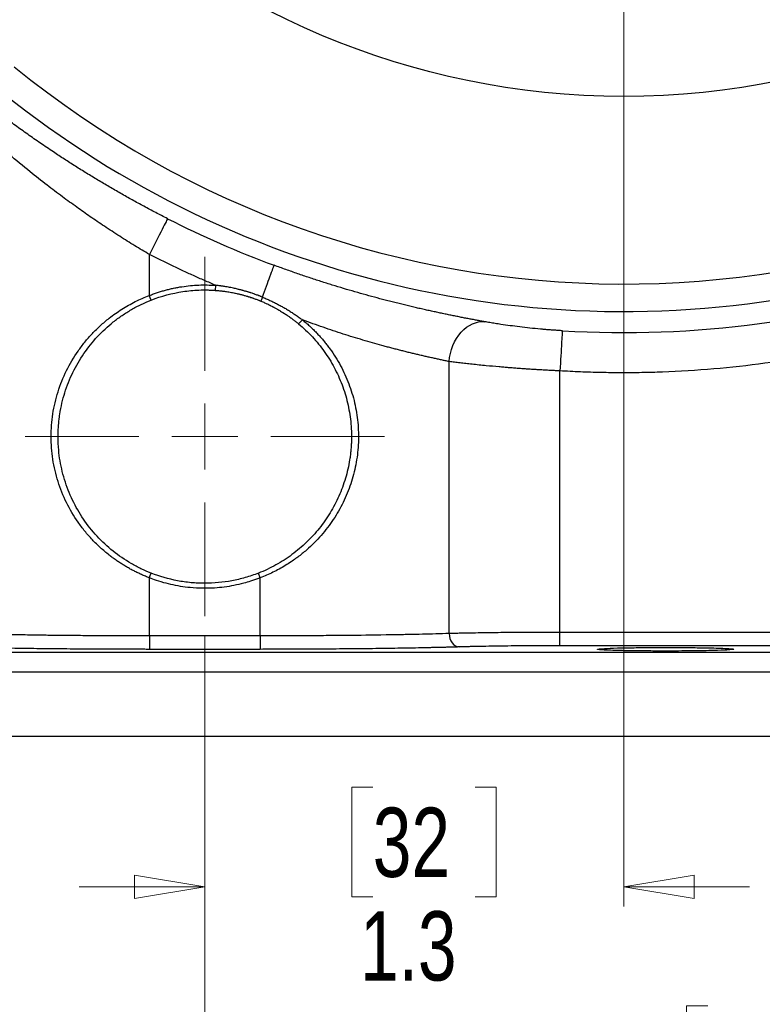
# Model space of a CAD drawing. Header units: inches. Extents: x 0.6 to 16.3, y 0.2 to 11.5.
# Tile 30 of 34: x 11.5 to 13, y 4 to 5.9. Entities that reach past the tile are written whole.
import ezdxf

# ---------------------------------------------------------------- set-up
doc = ezdxf.new("R2010")
doc.units = ezdxf.units.IN
doc.header["$MEASUREMENT"] = 0
doc.styles.add('SLDTEXTSTYLE0', font='TXT', dxfattribs={"width": 0.75})
doc.dimstyles.new('SLDDIMSTYLE1', dxfattribs={"dimtxt": 0.137795, "dimasz": 0.14, "dimexe": 0, "dimexo": 0.0625, "dimgap": 0.034449, "dimtad": 0, "dimdec": 1, "dimlfac": 1.5, "dimrnd": 1e-09, "dimzin": 12, "dimdsep": 46, "dimtxsty": 'SLDTEXTSTYLE0', "dimblk1": 'CLOSED', "dimblk2": 'CLOSED', "dimsah": 1, "dimcen": 0.09, "dimadec": 0, "dimazin": 3, "dimtfac": 1, "dimtdec": 1, "dimtofl": 0, "dimtmove": 0, "dimatfit": 3, "dimldrblk": 'CLOSED', "dimfxl": 0, "dimfrac": 2, "dimtolj": 1, "dimtzin": 12, "dimarcsym": 0})
doc.dimstyles.new('SLDDIMSTYLE2', dxfattribs={"dimtxt": 0.137795, "dimasz": 0.14, "dimexe": 0, "dimexo": 0.0625, "dimgap": 0.034449, "dimtad": 0, "dimdec": 1, "dimlfac": 1.5, "dimrnd": 1e-09, "dimzin": 12, "dimdsep": 46, "dimtxsty": 'SLDTEXTSTYLE0', "dimblk1": 'CLOSED', "dimblk2": 'CLOSED', "dimsah": 1, "dimcen": 0.09, "dimadec": 0, "dimazin": 3, "dimtfac": 1, "dimtdec": 1, "dimtmove": 0, "dimatfit": 0, "dimldrblk": 'CLOSED', "dimfxl": 0, "dimfrac": 2, "dimtolj": 1, "dimtzin": 12, "dimarcsym": 0})
doc.dimstyles.new('SLDDIMSTYLE3', dxfattribs={"dimtxt": 0.137795, "dimasz": 0.14, "dimexe": 0, "dimexo": 0.0625, "dimgap": 0.034449, "dimtad": 0, "dimdec": 1, "dimlfac": 1.5, "dimrnd": 1e-09, "dimzin": 12, "dimdsep": 46, "dimtxsty": 'SLDTEXTSTYLE0', "dimblk1": 'CLOSED', "dimblk2": 'CLOSED', "dimsah": 1, "dimcen": 0.09, "dimadec": 0, "dimazin": 3, "dimtfac": 1, "dimtofl": 0, "dimtmove": 0, "dimatfit": 3, "dimldrblk": 'CLOSED', "dimfxl": 0, "dimfrac": 2, "dimtolj": 1, "dimtzin": 12, "dimarcsym": 0})

# ---------------------------------------------------------------- blocks, each defined once
blk = doc.blocks.new('_Closed')
at = {"color": 0, "linetype": 'ByBlock', "lineweight": -2}
for p, q in [((-1, 0.166667), (0, 0)), ((-1, 0.166667), (-1, -0.166667)), ((0, 0), (-1, -0.166667)), ((0, 0), (-1, 0))]:
    blk.add_line(p, q, dxfattribs=at)
blk = doc.blocks.new('_D_1')
at = {"color": 7, "linetype": 'Continuous', "lineweight": 0}
for p, q in [((14.7793, 7.1346), (14.7793, 3.2632)), ((11.8927, 4.7001), (11.8927, 3.2632)), ((13.5284, 3.5011), (13.4864, 3.5011)), ((13.4864, 3.5011), (13.4864, 3.2823)), ((13.8339, 3.5011), (13.8759, 3.5011)), ((13.8759, 3.5011), (13.8759, 3.2823)), ((11.8927, 3.3026), (13.3656, 3.3026)), ((14.7793, 3.3026), (13.9967, 3.3026)), ((13.4864, 3.2823), (13.5284, 3.2823)), ((13.8759, 3.2823), (13.8339, 3.2823))]:
    blk.add_line(p, q, dxfattribs=at)
at = {"color": 7, "linetype": 'Continuous', "lineweight": 18, "xscale": 0.14, "yscale": 0.14, "rotation": 180.0000000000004}
blk.add_blockref('_Closed', (11.8927, 3.3026), dxfattribs=at)
at = {"color": 7, "linetype": 'Continuous', "lineweight": 18, "xscale": 0.14, "yscale": 0.14}
blk.add_blockref('_Closed', (14.7793, 3.3026), dxfattribs=at)
at = {"color": 7, "linetype": 'Continuous', "lineweight": 18, "char_height": 0.1378, "attachment_point": 1, "style": 'SLDTEXTSTYLE0'}
for s, insert in [('110', (13.5284, 3.4599)), ('4.3', (13.5539, 3.2538))]:
    blk.add_mtext(s, dxfattribs=dict(at, insert=insert))
blk = doc.blocks.new('_D_2')
at = {"color": 7, "linetype": 'Continuous', "lineweight": 0}
for p, q in [((12.726, 6.8857), (12.726, 4.162)), ((11.8927, 4.7001), (11.8927, 4.162)), ((12.2268, 4.3998), (12.1849, 4.3998)), ((12.1849, 4.3998), (12.1849, 4.1811)), ((12.4305, 4.3998), (12.4725, 4.3998)), ((12.4725, 4.3998), (12.4725, 4.1811)), ((11.8927, 4.2014), (11.6427, 4.2014)), ((12.726, 4.2014), (12.976, 4.2014)), ((12.1849, 4.1811), (12.2268, 4.1811)), ((12.4725, 4.1811), (12.4305, 4.1811))]:
    blk.add_line(p, q, dxfattribs=at)
at = {"color": 7, "linetype": 'Continuous', "lineweight": 18, "xscale": 0.14, "yscale": 0.14}
blk.add_blockref('_Closed', (11.8927, 4.2014, -0.3299), dxfattribs=at)
at = {"color": 7, "linetype": 'Continuous', "lineweight": 18, "xscale": 0.14, "yscale": 0.14, "rotation": 180.0000000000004}
blk.add_blockref('_Closed', (12.726, 4.2014, -0.3299), dxfattribs=at)
at = {"color": 7, "linetype": 'Continuous', "lineweight": 18, "char_height": 0.1378, "attachment_point": 1, "style": 'SLDTEXTSTYLE0'}
for s, insert in [('32', (12.2268, 4.3587)), ('1.3', (12.2014, 4.1526))]:
    blk.add_mtext(s, dxfattribs=dict(at, insert=insert))
blk = doc.blocks.new('_D_3')
at = {"color": 7, "linetype": 'Continuous', "lineweight": 0}
for p, q in [((11.8927, 4.7001), (11.8927, 3.7264)), ((13.976, 4.4608), (13.976, 3.7264)), ((12.893, 3.9642), (12.851, 3.9642)), ((12.851, 3.9642), (12.851, 3.7455)), ((13.0966, 3.9642), (13.1386, 3.9642)), ((13.1386, 3.9642), (13.1386, 3.7455)), ((11.8927, 3.7658), (12.7301, 3.7658)), ((13.976, 3.7658), (13.2594, 3.7658)), ((12.851, 3.7455), (12.893, 3.7455)), ((13.1386, 3.7455), (13.0966, 3.7455))]:
    blk.add_line(p, q, dxfattribs=at)
at = {"color": 7, "linetype": 'Continuous', "lineweight": 18, "xscale": 0.14, "yscale": 0.14, "rotation": 180.0000000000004}
blk.add_blockref('_Closed', (11.8927, 3.7658, -0.3299), dxfattribs=at)
at = {"color": 7, "linetype": 'Continuous', "lineweight": 18, "xscale": 0.14, "yscale": 0.14}
blk.add_blockref('_Closed', (13.976, 3.7658, -0.3299), dxfattribs=at)
at = {"color": 7, "linetype": 'Continuous', "lineweight": 18, "char_height": 0.1378, "attachment_point": 1, "style": 'SLDTEXTSTYLE0'}
for s, insert in [('79', (12.893, 3.9231)), ('3.1', (12.8675, 3.717))]:
    blk.add_mtext(s, dxfattribs=dict(at, insert=insert))
blk = doc.blocks.new('_D_5')
at = {"color": 7, "linetype": 'Continuous', "lineweight": 0}
for p, q in [((11.8927, 4.7001), (11.8927, 3.7264)), ((9.8093, 4.4608), (9.8093, 3.7264)), ((10.9553, 3.9642), (10.9133, 3.9642)), ((10.9133, 3.9642), (10.9133, 3.7455)), ((11.1589, 3.9642), (11.2009, 3.9642)), ((11.2009, 3.9642), (11.2009, 3.7455)), ((9.8093, 3.7658), (10.7925, 3.7658)), ((11.8927, 3.7658), (11.3218, 3.7658)), ((10.9133, 3.7455), (10.9553, 3.7455)), ((11.2009, 3.7455), (11.1589, 3.7455))]:
    blk.add_line(p, q, dxfattribs=at)
at = {"color": 7, "linetype": 'Continuous', "lineweight": 18, "xscale": 0.14, "yscale": 0.14, "rotation": 180.0000000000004}
blk.add_blockref('_Closed', (9.8093, 3.7658, -0.3299), dxfattribs=at)
at = {"color": 7, "linetype": 'Continuous', "lineweight": 18, "xscale": 0.14, "yscale": 0.14}
blk.add_blockref('_Closed', (11.8927, 3.7658, -0.3299), dxfattribs=at)
at = {"color": 7, "linetype": 'Continuous', "lineweight": 18, "char_height": 0.1378, "attachment_point": 1, "style": 'SLDTEXTSTYLE0'}
for s, insert in [('79', (10.9553, 3.9231)), ('3.1', (10.9299, 3.717))]:
    blk.add_mtext(s, dxfattribs=dict(at, insert=insert))
blk = doc.blocks.new('_D_6')
at = {"color": 7, "linetype": 'Continuous', "lineweight": 0}
for p, q in [((9.7397, 5.7055), (9.7397, 3.2632)), ((11.8927, 4.7001), (11.8927, 3.2632)), ((10.5797, 3.5011), (10.5377, 3.5011)), ((10.5377, 3.5011), (10.5377, 3.2823)), ((10.7833, 3.5011), (10.8253, 3.5011)), ((10.8253, 3.5011), (10.8253, 3.2823)), ((9.7397, 3.3026), (10.4168, 3.3026)), ((11.8927, 3.3026), (10.9461, 3.3026)), ((10.5377, 3.2823), (10.5797, 3.2823)), ((10.8253, 3.2823), (10.7833, 3.2823))]:
    blk.add_line(p, q, dxfattribs=at)
at = {"color": 7, "linetype": 'Continuous', "lineweight": 18, "xscale": 0.14, "yscale": 0.14, "rotation": 180.0000000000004}
blk.add_blockref('_Closed', (9.7397, 3.3026, -0.3299), dxfattribs=at)
at = {"color": 7, "linetype": 'Continuous', "lineweight": 18, "xscale": 0.14, "yscale": 0.14}
blk.add_blockref('_Closed', (11.8927, 3.3026, -0.3299), dxfattribs=at)
at = {"color": 7, "linetype": 'Continuous', "lineweight": 18, "char_height": 0.1378, "attachment_point": 1, "style": 'SLDTEXTSTYLE0'}
for s, insert in [('82', (10.5797, 3.4599)), ('3.2', (10.5542, 3.2538))]:
    blk.add_mtext(s, dxfattribs=dict(at, insert=insert))
blk = doc.blocks.new('SW_CENTERMARKSYMBOL_1')
at = {"color": 0, "linetype": 'Continuous', "lineweight": 18}
for p, q in [((0, 0.1312), (0, 0.3574)), ((0, 0), (0, 0.0656)), ((-0.1312, 0), (-0.3574, 0)), ((0, 0), (-0.0656, 0)), ((0, 0), (0, -0.0656)), ((0, 0), (0.0656, 0)), ((0.1312, 0), (0.3574, 0)), ((0, -0.1312), (0, -0.3574))]:
    blk.add_line(p, q, dxfattribs=at)

msp = doc.modelspace()

# ---------------------------------------------------------------- linework, layer by layer
at = {"color": 7, "linetype": 'Continuous', "lineweight": 25}
for p, q in [((11.7825, 5.3778), (11.7825, 5.4592)), ((11.9143, 5.3979), (11.9136, 5.3879)), ((12.0072, 5.3744), (12.0039, 5.3666)), ((12.3786, 4.7051), (12.3786, 5.2462)), ((12.5991, 4.7075), (12.5991, 5.2277)), ((12.0029, 4.8159), (11.9992, 4.8252)), ((11.7825, 4.7004), (11.7825, 4.8159)), ((12.0029, 4.7004), (12.0029, 4.8159)), ((13.404, 4.7075), (12.5991, 4.7075)), ((12.0029, 4.7004), (11.7825, 4.7004)), ((10.6854, 4.6683), (13.0999, 4.6683)), ((12.0029, 4.6737), (11.7825, 4.6737)), ((13.404, 4.6808), (12.5991, 4.6808)), ((13.0999, 4.6283), (10.6854, 4.6283)), ((13.0999, 4.5002), (10.6854, 4.5002))]:
    msp.add_line(p, q, dxfattribs=at)
at = {"color": 7, "linetype": 'Continuous', "lineweight": 25, "flags": 128}
for points in [[(11.7861, 5.3686), (11.7843, 5.3732), (11.7825, 5.3779)], [(12.0872, 5.3291), (12.0832, 5.3252), (12.0791, 5.3214)], [(11.7824, 4.8158), (11.7843, 4.8205), (11.7861, 4.8251)]]:
    msp.add_lwpolyline(points, dxfattribs=at)
at = {"color": 7, "linetype": 'Continuous', "lineweight": 25}
msp.add_circle((12.726, 7.3166), 1.5428, dxfattribs=at)
at = {"color": 8, "linetype": 'Continuous', "lineweight": 25}
msp.add_arc((12.726, 7.3166), 1.9709, 217.2178, 322.2083, dxfattribs=at)
at = {"color": 7, "linetype": 'Continuous', "lineweight": 25}
for radius, start, end in [(1.9161, 230.7537, 308.6723), (2.0034, 243.0706, 249.6894), (2.0128, 266.5235, 288.9049)]:
    msp.add_arc((12.726, 7.3166), radius, start, end, dxfattribs=at)
for points, knots in [([(11.8187, 5.5305), (11.8147, 5.5325), (11.8068, 5.5365), (11.7951, 5.5426), (11.7833, 5.5488), (11.7716, 5.5551), (11.76, 5.5614), (11.7484, 5.5677), (11.7369, 5.5742), (11.7254, 5.5807), (11.7139, 5.5872), (11.7025, 5.5939), (11.6912, 5.6005), (11.6799, 5.6073), (11.6687, 5.6141), (11.6575, 5.6209), (11.6464, 5.6278), (11.6353, 5.6348), (11.6243, 5.6418), (11.6133, 5.6489), (11.6024, 5.656), (11.5864, 5.6667), (11.5655, 5.6808), (11.5403, 5.6984), (11.5158, 5.7159), (11.4935, 5.7323), (11.4735, 5.7474), (11.4555, 5.7613), (11.4382, 5.7749), (11.4215, 5.7881), (11.411, 5.7967), (11.4057, 5.801)], [0, 0, 0, 0, 0.024564, 0.049111, 0.073647, 0.098183, 0.122728, 0.14729, 0.171878, 0.196501, 0.221167, 0.245887, 0.270667, 0.295518, 0.320447, 0.345463, 0.370575, 0.39579, 0.421118, 0.446565, 0.47214, 0.497851, 0.560497, 0.623034, 0.685583, 0.748261, 0.7993, 0.849927, 0.900207, 0.950208, 1, 1, 1, 1]), ([(11.9143, 5.3979), (11.9069, 5.4011), (11.892, 5.4074), (11.8699, 5.4173), (11.8478, 5.4273), (11.8259, 5.4377), (11.8041, 5.4483), (11.7897, 5.4555), (11.7825, 5.4592)], [0, 0, 0, 0, 0.166704, 0.333363, 0.5, 0.666637, 0.833296, 1, 1, 1, 1]), ([(12.0072, 5.3744), (12.0128, 5.3895), (12.0248, 5.422), (12.0304, 5.4371), (12.0306, 5.4378)], [-0.8986755, -0.8986755, -0.8986755, -0.8986755, -0.5, 0, 0, 0, 0]), ([(12.4497, 5.3254), (12.447, 5.3259), (12.4416, 5.3269), (12.4333, 5.3284), (12.4248, 5.33), (12.4161, 5.3316), (12.4073, 5.3333), (12.3984, 5.3351), (12.3893, 5.3369), (12.38, 5.3388), (12.3706, 5.3407), (12.361, 5.3428), (12.3513, 5.3448), (12.3414, 5.347), (12.3314, 5.3492), (12.3212, 5.3515), (12.3109, 5.3539), (12.3004, 5.3564), (12.2898, 5.3589), (12.2791, 5.3615), (12.2682, 5.3643), (12.2536, 5.3679), (12.2355, 5.3727), (12.2135, 5.3787), (12.1913, 5.385), (12.1689, 5.3915), (12.1463, 5.3984), (12.1235, 5.4056), (12.1005, 5.4131), (12.0774, 5.421), (12.054, 5.4292), (12.0384, 5.4349), (12.0306, 5.4378)], [0, 0, 0, 0, 0.025614, 0.051111, 0.076501, 0.101798, 0.127013, 0.152158, 0.177246, 0.202289, 0.2273, 0.252291, 0.277275, 0.302264, 0.32727, 0.352307, 0.377387, 0.402522, 0.427725, 0.453008, 0.478382, 0.503861, 0.553383, 0.602684, 0.651854, 0.700985, 0.750167, 0.799491, 0.849049, 0.898928, 0.949217, 1, 1, 1, 1]), ([(11.7825, 5.3778), (11.7851, 5.3788), (11.7903, 5.3808), (11.7983, 5.3836), (11.8063, 5.3861), (11.8144, 5.3884), (11.8225, 5.3904), (11.8307, 5.3923), (11.839, 5.3939), (11.85, 5.3957), (11.864, 5.3975), (11.8807, 5.3986), (11.8975, 5.3988), (11.9087, 5.3982), (11.9143, 5.3979)], [0, 0, 0, 0, 0.062691, 0.125234, 0.187676, 0.250065, 0.312451, 0.374883, 0.437409, 0.500077, 0.625192, 0.749958, 0.874764, 1, 1, 1, 1]), ([(11.7861, 5.3685), (11.8063, 5.3764), (11.8273, 5.3821), (11.8595, 5.387), (11.8703, 5.388), (11.8865, 5.3887), (11.892, 5.3887), (11.9001, 5.3886), (11.9028, 5.3885), (11.9082, 5.3883), (11.9109, 5.3881), (11.9136, 5.3879)], [0, 0, 0, 0, 0.5, 0.5, 0.75, 0.75, 0.875, 0.875, 0.9375, 0.9375, 1, 1, 1, 1]), ([(11.9136, 5.3879), (11.9162, 5.3877), (11.919, 5.3875), (11.9222, 5.3872), (11.924, 5.387), (11.9246, 5.3869), (11.926, 5.3868), (11.9287, 5.3865), (11.9329, 5.3859), (11.9391, 5.385), (11.9425, 5.3844), (11.9489, 5.3832), (11.9518, 5.3826), (11.9558, 5.3817), (11.9571, 5.3815), (11.959, 5.381), (11.9598, 5.3808), (11.9613, 5.3805), (11.962, 5.3803), (11.9635, 5.3799), (11.9636, 5.3799), (11.9654, 5.3795), (11.9662, 5.3793), (11.9679, 5.3788), (11.9689, 5.3785), (11.9707, 5.378), (11.9717, 5.3778), (11.9736, 5.3772), (11.9748, 5.3769), (11.9767, 5.3763), (11.9773, 5.3761), (11.9777, 5.376), (11.9778, 5.376), (11.9784, 5.3758), (11.9794, 5.3755), (11.9801, 5.3752), (11.9802, 5.3752), (11.9805, 5.3751), (11.9811, 5.375), (11.9833, 5.3742), (11.9847, 5.3738), (11.9868, 5.3731), (11.9878, 5.3727), (11.9893, 5.3722), (11.9896, 5.3721), (11.9914, 5.3714), (11.9925, 5.371), (11.9947, 5.3703), (11.9956, 5.3699), (11.9977, 5.3691), (11.9985, 5.3688), (12.0001, 5.3682), (12.0007, 5.3679), (12.002, 5.3674), (12.0029, 5.367), (12.0039, 5.3666)], [0, 0, 0, 0, 0.0625, 0.09375, 0.09375, 0.109375, 0.109375, 0.125, 0.15625, 0.15625, 0.1875, 0.1875, 0.21875, 0.21875, 0.25, 0.25, 0.28125, 0.28125, 0.3125, 0.3125, 0.375, 0.375, 0.40625, 0.40625, 0.4375, 0.4375, 0.46875, 0.46875, 0.5, 0.507812, 0.511719, 0.511719, 0.515625, 0.515625, 0.519531, 0.519531, 0.521484, 0.521484, 0.523437, 0.53125, 0.5625, 0.5625, 0.59375, 0.59375, 0.625, 0.625, 0.75, 0.75, 0.875, 0.875, 0.9375, 0.9375, 0.96875, 0.96875, 1, 1, 1, 1]), ([(12.0072, 5.3744), (12.0062, 5.3748), (12.0052, 5.3752), (12.0038, 5.3758), (12.0032, 5.376), (12.0016, 5.3766), (12.0008, 5.377), (11.9986, 5.3778), (11.9976, 5.3782), (11.9954, 5.379), (11.9942, 5.3794), (11.9924, 5.3801), (11.992, 5.3802), (11.9905, 5.3807), (11.9894, 5.3811), (11.9873, 5.3818), (11.9858, 5.3823), (11.9835, 5.3831), (11.9829, 5.3833), (11.9827, 5.3833), (11.9826, 5.3834), (11.9818, 5.3836), (11.9808, 5.384), (11.9804, 5.3841), (11.9803, 5.3841), (11.9801, 5.3842), (11.9797, 5.3843), (11.979, 5.3845), (11.977, 5.3851), (11.9758, 5.3855), (11.9739, 5.3861), (11.9729, 5.3863), (11.971, 5.3869), (11.97, 5.3872), (11.9682, 5.3877), (11.9674, 5.3879), (11.9655, 5.3884), (11.9655, 5.3884), (11.9639, 5.3888), (11.9632, 5.389), (11.9616, 5.3894), (11.9608, 5.3896), (11.9588, 5.3901), (11.9575, 5.3904), (11.9534, 5.3914), (11.9504, 5.3921), (11.9439, 5.3934), (11.9403, 5.3941), (11.934, 5.3952), (11.9297, 5.3959), (11.927, 5.3963), (11.9256, 5.3965), (11.9249, 5.3966), (11.9231, 5.3968), (11.9199, 5.3973), (11.917, 5.3976), (11.9143, 5.3979)], [0, 0, 0, 0, 0.03125, 0.03125, 0.0625, 0.0625, 0.125, 0.125, 0.25, 0.25, 0.375, 0.375, 0.40625, 0.40625, 0.4375, 0.4375, 0.46875, 0.476563, 0.478516, 0.478516, 0.480469, 0.480469, 0.484375, 0.484375, 0.486328, 0.486328, 0.488281, 0.492188, 0.5, 0.53125, 0.53125, 0.5625, 0.5625, 0.59375, 0.59375, 0.625, 0.625, 0.6875, 0.6875, 0.71875, 0.71875, 0.75, 0.75, 0.78125, 0.78125, 0.8125, 0.8125, 0.84375, 0.84375, 0.875, 0.890625, 0.890625, 0.90625, 0.90625, 0.9375, 1, 1, 1, 1]), ([(11.7825, 4.8159), (11.7799, 4.8169), (11.7747, 4.819), (11.767, 4.8223), (11.7594, 4.8258), (11.7519, 4.8295), (11.7445, 4.8335), (11.7372, 4.8376), (11.7301, 4.8419), (11.723, 4.8464), (11.7161, 4.8511), (11.7093, 4.856), (11.6987, 4.864), (11.685, 4.8757), (11.6688, 4.8916), (11.6539, 4.9086), (11.6358, 4.9326), (11.6166, 4.9651), (11.5997, 5.0072), (11.5893, 5.0515), (11.5858, 5.0969), (11.5893, 5.1423), (11.5997, 5.1866), (11.6166, 5.2287), (11.6358, 5.2611), (11.6539, 5.2852), (11.6688, 5.3022), (11.685, 5.3181), (11.7005, 5.3312), (11.7149, 5.3419), (11.7277, 5.3504), (11.7408, 5.3583), (11.7543, 5.3655), (11.7682, 5.3721), (11.7777, 5.3759), (11.7825, 5.3778)], [0, 0, 0, 0, 0.011466, 0.022909, 0.034336, 0.045757, 0.057178, 0.068608, 0.080055, 0.091528, 0.103034, 0.114581, 0.126178, 0.157527, 0.18889, 0.220215, 0.251431, 0.313763, 0.37595, 0.438309, 0.500023, 0.561727, 0.624097, 0.686283, 0.748616, 0.77983, 0.811157, 0.842518, 0.87387, 0.895084, 0.916155, 0.937132, 0.958065, 0.979004, 1, 1, 1, 1]), ([(11.7861, 4.8252), (11.7792, 4.8279), (11.7724, 4.8309), (11.7591, 4.8373), (11.7526, 4.8408), (11.7334, 4.8519), (11.7215, 4.8601), (11.6989, 4.8783), (11.6882, 4.8882), (11.6684, 4.9096), (11.6594, 4.9209), (11.6432, 4.9448), (11.636, 4.9573), (11.6233, 4.9836), (11.618, 4.9973), (11.6115, 5.0183), (11.6096, 5.0254), (11.6064, 5.0397), (11.6051, 5.0469), (11.6029, 5.0613), (11.6021, 5.0686), (11.6014, 5.0795), (11.6012, 5.0831), (11.6009, 5.0905), (11.6009, 5.0941), (11.6009, 5.1015), (11.601, 5.1052), (11.6012, 5.1107), (11.6013, 5.1125), (11.6014, 5.1148), (11.6014, 5.1153), (11.6015, 5.1162), (11.6015, 5.1167), (11.6016, 5.1181), (11.6017, 5.119), (11.6021, 5.1236), (11.6024, 5.1272), (11.603, 5.1318), (11.6031, 5.1327), (11.6033, 5.1345), (11.6034, 5.1355), (11.6038, 5.1382), (11.6041, 5.14), (11.6066, 5.1562), (11.6099, 5.1704), (11.6164, 5.1912), (11.6189, 5.1981), (11.6243, 5.2116), (11.6272, 5.2182), (11.6367, 5.2377), (11.644, 5.2502), (11.6603, 5.274), (11.6694, 5.2853), (11.6889, 5.3063), (11.6994, 5.316), (11.7163, 5.3295), (11.7221, 5.3338), (11.7342, 5.342), (11.7404, 5.3459), (11.753, 5.3532), (11.7594, 5.3566), (11.7726, 5.3629), (11.7793, 5.3658), (11.7861, 5.3685)], [0, 0, 0, 0, 0.03125, 0.03125, 0.0625, 0.0625, 0.125, 0.125, 0.1875, 0.1875, 0.25, 0.25, 0.3125, 0.3125, 0.375, 0.375, 0.40625, 0.40625, 0.4375, 0.4375, 0.46875, 0.46875, 0.484375, 0.484375, 0.5, 0.5, 0.515625, 0.515625, 0.523438, 0.523438, 0.525391, 0.525391, 0.527344, 0.527344, 0.53125, 0.53125, 0.546875, 0.546875, 0.550781, 0.550781, 0.554688, 0.554688, 0.5625, 0.5625, 0.625, 0.625, 0.65625, 0.65625, 0.6875, 0.6875, 0.75, 0.75, 0.8125, 0.8125, 0.875, 0.875, 0.90625, 0.90625, 0.9375, 0.9375, 0.96875, 0.96875, 1, 1, 1, 1]), ([(12.0072, 5.3744), (12.0097, 5.3734), (12.0147, 5.3713), (12.0222, 5.368), (12.0296, 5.3644), (12.0371, 5.3607), (12.0445, 5.3567), (12.0518, 5.3526), (12.0591, 5.3482), (12.0663, 5.3437), (12.0734, 5.339), (12.0804, 5.3341), (12.085, 5.3307), (12.0872, 5.329)], [0, 0, 0, 0, 0.087516, 0.175936, 0.265199, 0.355236, 0.44597, 0.537319, 0.629194, 0.721501, 0.814141, 0.907011, 1, 1, 1, 1]), ([(12.0039, 5.3666), (12.0065, 5.3656), (12.0093, 5.3644), (12.0129, 5.3628), (12.014, 5.3623), (12.0157, 5.3615), (12.0163, 5.3612), (12.0181, 5.3603), (12.0189, 5.3599), (12.0207, 5.359), (12.0213, 5.3588), (12.022, 5.3584), (12.0225, 5.3582), (12.0227, 5.3581), (12.0237, 5.3576), (12.0248, 5.357), (12.0264, 5.3562), (12.0266, 5.3561), (12.0268, 5.356), (12.0274, 5.3557), (12.0277, 5.3555), (12.0282, 5.3553), (12.0282, 5.3553), (12.0287, 5.355), (12.0297, 5.3545), (12.0304, 5.3541), (12.0318, 5.3533), (12.0326, 5.3529), (12.0341, 5.3521), (12.0349, 5.3516), (12.0365, 5.3508), (12.0373, 5.3503), (12.0386, 5.3495), (12.0391, 5.3493), (12.0397, 5.3489), (12.0398, 5.3488), (12.0405, 5.3484), (12.0411, 5.3481), (12.0437, 5.3466), (12.0467, 5.3447), (12.0534, 5.3404), (12.056, 5.3387), (12.0589, 5.3367), (12.0597, 5.3361), (12.0609, 5.3353), (12.0636, 5.3334), (12.0679, 5.3302), (12.0723, 5.3268), (12.0756, 5.3242), (12.0773, 5.3228), (12.0781, 5.3221), (12.0785, 5.3218), (12.0788, 5.3216), (12.0789, 5.3215), (12.0791, 5.3213)], [0, 0, 0, 0, 0.125, 0.125, 0.1875, 0.1875, 0.25, 0.25, 0.375, 0.375, 0.40625, 0.421875, 0.421875, 0.4375, 0.4375, 0.46875, 0.470703, 0.470703, 0.472656, 0.472656, 0.474609, 0.474609, 0.476563, 0.476563, 0.484375, 0.5, 0.5, 0.53125, 0.53125, 0.5625, 0.5625, 0.59375, 0.59375, 0.625, 0.625, 0.65625, 0.65625, 0.6875, 0.6875, 0.75, 0.75, 0.78125, 0.78125, 0.796875, 0.796875, 0.8125, 0.875, 0.9375, 0.96875, 0.984375, 0.992188, 0.996094, 0.996094, 1, 1, 1, 1]), ([(12.0872, 5.329), (12.0895, 5.3271), (12.094, 5.3234), (12.1007, 5.3175), (12.1071, 5.3114), (12.1133, 5.3052), (12.1194, 5.2988), (12.1252, 5.2922), (12.1309, 5.2855), (12.1363, 5.2786), (12.1478, 5.2633), (12.1634, 5.2385), (12.1799, 5.2024), (12.1915, 5.1645), (12.1979, 5.1252), (12.1991, 5.0853), (12.1948, 5.0458), (12.1854, 5.0071), (12.1709, 4.9703), (12.1517, 4.9356), (12.132, 4.9089), (12.1139, 4.8889), (12.0988, 4.8743), (12.0823, 4.8605), (12.0667, 4.8492), (12.0527, 4.8403), (12.0407, 4.8333), (12.0284, 4.8269), (12.0158, 4.8211), (12.0072, 4.8176), (12.0029, 4.8159)], [0, 0, 0, 0, 0.0141525, 0.0282597, 0.0423322, 0.0563809, 0.0704166, 0.08445, 0.098492, 0.1125535, 0.1266453, 0.190043, 0.252607, 0.3157557, 0.378117, 0.4407259, 0.5034856, 0.5658362, 0.6290934, 0.6917339, 0.7552187, 0.7878057, 0.8207522, 0.85557, 0.8903056, 0.9123708, 0.9343302, 0.9562262, 0.9781018, 1, 1, 1, 1]), ([(12.3786, 5.2462), (12.3761, 5.2467), (12.3711, 5.2478), (12.3633, 5.2494), (12.3554, 5.2511), (12.3474, 5.2529), (12.3393, 5.2547), (12.3311, 5.2566), (12.3228, 5.2585), (12.3144, 5.2604), (12.3059, 5.2625), (12.2974, 5.2645), (12.2888, 5.2667), (12.2802, 5.2689), (12.2715, 5.2711), (12.2627, 5.2734), (12.254, 5.2757), (12.2357, 5.2807), (12.2073, 5.2888), (12.1747, 5.2988), (12.1482, 5.3075), (12.1282, 5.3143), (12.1078, 5.3215), (12.0941, 5.3265), (12.0872, 5.329)], [0, 0, 0, 0, 0.032835, 0.065447, 0.097838, 0.130009, 0.161961, 0.193695, 0.225211, 0.256512, 0.287599, 0.318472, 0.349133, 0.379583, 0.409824, 0.439856, 0.469682, 0.499303, 0.624553, 0.749057, 0.810887, 0.873312, 0.936346, 1, 1, 1, 1]), ([(13.404, 5.3367), (13.3969, 5.3343), (13.3826, 5.3295), (13.361, 5.3225), (13.3394, 5.3157), (13.3177, 5.3092), (13.296, 5.3029), (13.2741, 5.2969), (13.2522, 5.291), (13.2303, 5.2855), (13.1824, 5.2739), (13.1082, 5.2582), (13.007, 5.242), (12.9052, 5.2307), (12.8234, 5.2257), (12.7621, 5.224), (12.7214, 5.2237), (12.6806, 5.2242), (12.6398, 5.2255), (12.6127, 5.2269), (12.5991, 5.2277)], [0, 0, 0, 0, 0.0277296, 0.0554475, 0.0831568, 0.1108608, 0.1385627, 0.1662659, 0.1939735, 0.2216888, 0.249415, 0.3746995, 0.5000014, 0.6252858, 0.7505877, 0.8004807, 0.8503496, 0.9002131, 0.9500902, 1, 1, 1, 1]), ([(12.0791, 5.3213), (12.084, 5.3173), (12.0887, 5.3131), (12.0979, 5.3044), (12.1023, 5.2999), (12.1109, 5.2907), (12.115, 5.2859), (12.1229, 5.2762), (12.1267, 5.2713), (12.1375, 5.2561), (12.1441, 5.2455), (12.1559, 5.2234), (12.1612, 5.2118), (12.1701, 5.1883), (12.1737, 5.1763), (12.1795, 5.1519), (12.1816, 5.1395), (12.1836, 5.1205), (12.184, 5.1141), (12.1845, 5.1013), (12.1845, 5.095), (12.1843, 5.0855), (12.1841, 5.0824), (12.1837, 5.0761), (12.1835, 5.0729), (12.1829, 5.0666), (12.1826, 5.0635), (12.1818, 5.0572), (12.1813, 5.0541), (12.1798, 5.0448), (12.1786, 5.0386), (12.1758, 5.0262), (12.1742, 5.02), (12.1688, 5.0018), (12.1645, 4.99), (12.1543, 4.9671), (12.1485, 4.9559), (12.1353, 4.9343), (12.1281, 4.9241), (12.1125, 4.9046), (12.1041, 4.8954), (12.086, 4.878), (12.0763, 4.8698), (12.061, 4.8584), (12.0558, 4.8548), (12.0451, 4.8479), (12.0396, 4.8447), (12.0228, 4.8354), (12.0111, 4.8299), (11.9992, 4.8252)], [0, 0, 0, 0, 0.03125, 0.03125, 0.0625, 0.0625, 0.09375, 0.09375, 0.125, 0.125, 0.1875, 0.1875, 0.25, 0.25, 0.3125, 0.3125, 0.375, 0.375, 0.40625, 0.40625, 0.4375, 0.4375, 0.453125, 0.453125, 0.46875, 0.46875, 0.484375, 0.484375, 0.5, 0.5, 0.53125, 0.53125, 0.5625, 0.5625, 0.625, 0.625, 0.6875, 0.6875, 0.75, 0.75, 0.8125, 0.8125, 0.875, 0.875, 0.90625, 0.90625, 0.9375, 0.9375, 1, 1, 1, 1]), ([(12.6039, 5.3075), (12.6015, 5.3077), (12.5966, 5.308), (12.5894, 5.3085), (12.5821, 5.309), (12.5749, 5.3095), (12.5677, 5.3101), (12.5558, 5.3112), (12.5393, 5.3128), (12.519, 5.3151), (12.4996, 5.3176), (12.4835, 5.3199), (12.4702, 5.3219), (12.4595, 5.3237), (12.453, 5.3248), (12.4497, 5.3254)], [0, 0, 0, 0, 0.041394, 0.082711, 0.124005, 0.165334, 0.206753, 0.248318, 0.372391, 0.497164, 0.62219, 0.747542, 0.831745, 0.915759, 1, 1, 1, 1]), ([(12.5991, 5.2277), (12.5962, 5.2278), (12.5903, 5.2281), (12.5814, 5.2285), (12.5723, 5.229), (12.5632, 5.2295), (12.5539, 5.23), (12.5446, 5.2306), (12.5352, 5.2312), (12.5257, 5.2319), (12.5162, 5.2325), (12.5066, 5.2333), (12.497, 5.234), (12.4874, 5.2348), (12.4724, 5.2361), (12.4508, 5.238), (12.429, 5.2403), (12.412, 5.2421), (12.4003, 5.2435), (12.3891, 5.2449), (12.3821, 5.2458), (12.3786, 5.2462)], [0, 0, 0, 0, 0.035136, 0.070831, 0.107087, 0.143903, 0.181279, 0.219217, 0.257715, 0.296775, 0.336397, 0.376581, 0.417327, 0.458635, 0.500506, 0.614627, 0.75021, 0.812656, 0.875103, 0.937551, 1, 1, 1, 1]), ([(11.9992, 4.8252), (11.9949, 4.8235), (11.9906, 4.822), (11.982, 4.819), (11.9776, 4.8177), (11.9644, 4.8139), (11.9555, 4.8118), (11.9288, 4.8068), (11.9109, 4.8051), (11.8882, 4.8051), (11.8836, 4.8052), (11.8745, 4.8056), (11.8699, 4.8059), (11.8563, 4.8072), (11.8473, 4.8085), (11.8206, 4.8135), (11.8032, 4.8185), (11.7861, 4.8252)], [0, 0, 0, 0, 0.0625, 0.0625, 0.125, 0.125, 0.25, 0.25, 0.5, 0.5, 0.5625, 0.5625, 0.625, 0.625, 0.75, 0.75, 1, 1, 1, 1]), ([(12.0029, 4.8159), (12.0017, 4.8154), (12.0005, 4.815), (11.988, 4.8104), (11.9788, 4.8075), (11.9634, 4.8034), (11.9571, 4.802), (11.9444, 4.7995), (11.938, 4.7984), (11.9251, 4.7967), (11.9186, 4.7961), (11.9057, 4.7953), (11.8992, 4.7951), (11.8911, 4.7951), (11.8896, 4.7951), (11.8831, 4.7952), (11.8782, 4.7954), (11.8667, 4.7961), (11.8603, 4.7967), (11.8474, 4.7984), (11.841, 4.7995), (11.8282, 4.802), (11.8219, 4.8034), (11.8093, 4.8067), (11.8031, 4.8086), (11.7917, 4.8124), (11.7867, 4.8142), (11.7825, 4.8159)], [-7.0901009, -7.0901009, -7.0901009, -7.0901009, -7.0824167, -7.0824167, -6.9866767, -6.9866767, -6.9124799, -6.9124799, -6.8382831, -6.8382831, -6.7640863, -6.7640863, -6.6898895, -6.6898895, -6.633143, -6.633143, -6.6156927, -6.6156927, -6.5414958, -6.5414958, -6.467299, -6.467299, -6.3931022, -6.3931022, -6.3189054, -6.3189054, -6.2661566, -6.2661566, -6.2661566, -6.2661566]), ([(11.7825, 4.7004), (11.7648, 4.7004), (11.7466, 4.7004), (11.7175, 4.7005), (11.7075, 4.7006), (11.6868, 4.7007), (11.6658, 4.7008), (11.6444, 4.7009), (11.6233, 4.7011), (11.6128, 4.7012), (11.5976, 4.7014), (11.5926, 4.7014), (11.5829, 4.7015), (11.5782, 4.7016), (11.5646, 4.7018), (11.5568, 4.7019), (11.5363, 4.7022), (11.524, 4.7024), (11.5001, 4.7028), (11.4886, 4.703), (11.4655, 4.7035), (11.4541, 4.7038), (11.4304, 4.7044), (11.4184, 4.7047), (11.4067, 4.7051)], [0, 0, 0, 0, 0.125, 0.125, 0.1875, 0.1875, 0.25, 0.3125, 0.3125, 0.375, 0.375, 0.40625, 0.40625, 0.4375, 0.4375, 0.5, 0.5, 0.625, 0.625, 0.75, 0.75, 0.875, 0.875, 1, 1, 1, 1]), ([(12.3787, 4.7051), (12.3615, 4.7046), (12.3342, 4.7038), (12.3083, 4.7033), (12.2959, 4.703), (12.2919, 4.7029), (12.284, 4.7028), (12.2486, 4.7022), (12.2106, 4.7016), (12.1837, 4.7013), (12.1736, 4.7012), (12.1689, 4.7012), (12.1557, 4.7011), (12.1312, 4.7009), (12.0982, 4.7006), (12.0781, 4.7006), (12.06, 4.7005), (12.0518, 4.7005), (12.0289, 4.7004), (12.0159, 4.7004), (12.0029, 4.7004)], [0, 0, 0, 0, 0.0625, 0.09375, 0.09375, 0.109375, 0.109375, 0.125, 0.25, 0.28125, 0.28125, 0.3125, 0.3125, 0.375, 0.5, 0.625, 0.625, 0.75, 0.75, 1, 1, 1, 1]), ([(12.5991, 4.7075), (12.5835, 4.7075), (12.5649, 4.7074), (12.5492, 4.7074), (12.5432, 4.7073), (12.5404, 4.7073), (12.532, 4.7073), (12.505, 4.7071), (12.4796, 4.7069), (12.4649, 4.7067), (12.4596, 4.7066), (12.4572, 4.7066), (12.4502, 4.7065), (12.4373, 4.7063), (12.4207, 4.706), (12.4113, 4.7059), (12.4031, 4.7057), (12.3994, 4.7056), (12.3894, 4.7054), (12.3839, 4.7052), (12.3786, 4.7051)], [0, 0, 0, 0, 0.0625, 0.078125, 0.078125, 0.09375, 0.09375, 0.125, 0.25, 0.28125, 0.28125, 0.3125, 0.3125, 0.375, 0.5, 0.625, 0.625, 0.75, 0.75, 1, 1, 1, 1]), ([(12.3787, 4.7051), (12.3787, 4.7051), (12.3787, 4.7051), (12.3787, 4.7051), (12.3787, 4.6982), (12.3832, 4.6844), (12.3935, 4.6786), (12.3987, 4.6784)], [-0.9995196, -0.9995196, -0.9995196, -0.9995196, -0.9995113, -0.9995113, -0.9995113, -0.4995113, 0.0000083, 0.0000083, 0.0000083, 0.0000083]), ([(12.5991, 4.6808), (12.5991, 4.681), (12.5991, 4.6839), (12.5991, 4.6937), (12.5991, 4.7006), (12.5991, 4.7075)], [0, 0, 0, 0, 0.5, 0.5, 1, 1, 1, 1]), ([(11.7825, 4.7004), (11.7825, 4.6935), (11.7825, 4.6799), (11.7825, 4.6739), (11.7825, 4.6737), (11.7825, 4.6737), (11.7825, 4.6737), (11.7825, 4.6737)], [-0.999989, -0.999989, -0.999989, -0.999989, -0.5, 0, 0, 0, 0.00041, 0.00041, 0.00041, 0.00041]), ([(12.0029, 4.7004), (12.0029, 4.6935), (12.0029, 4.6867), (12.0029, 4.6769), (12.0029, 4.6739), (12.0029, 4.6737)], [0, 0, 0, 0, 0.5, 0.5, 1, 1, 1, 1]), ([(11.7825, 4.6737), (11.7784, 4.6737), (11.7702, 4.6737), (11.7578, 4.6738), (11.7456, 4.6738), (11.7333, 4.6738), (11.7211, 4.6738), (11.7089, 4.6739), (11.6968, 4.6739), (11.6847, 4.674), (11.6581, 4.6741), (11.6176, 4.6744), (11.5648, 4.6749), (11.5145, 4.6756), (11.4768, 4.6763), (11.4503, 4.6768), (11.4334, 4.6772), (11.4171, 4.6776), (11.4015, 4.678), (11.3916, 4.6783), (11.3867, 4.6784)], [0, 0, 0, 0, 0.027538, 0.055023, 0.082469, 0.109892, 0.137307, 0.164729, 0.192173, 0.219654, 0.247187, 0.373567, 0.49998, 0.626367, 0.752788, 0.802302, 0.851693, 0.901048, 0.950454, 1, 1, 1, 1]), ([(12.3987, 4.6784), (12.3959, 4.6784), (12.3905, 4.6782), (12.382, 4.678), (12.3734, 4.6777), (12.3646, 4.6775), (12.3556, 4.6773), (12.3463, 4.6771), (12.3369, 4.6769), (12.3273, 4.6767), (12.3058, 4.6762), (12.2709, 4.6756), (12.2205, 4.6749), (12.1677, 4.6744), (12.124, 4.6741), (12.091, 4.6739), (12.0691, 4.6739), (12.0471, 4.6738), (12.025, 4.6738), (12.0103, 4.6737), (12.0029, 4.6737)], [0, 0, 0, 0, 0.027543, 0.055033, 0.082484, 0.109912, 0.137331, 0.164757, 0.192204, 0.219689, 0.247224, 0.373615, 0.500032, 0.626415, 0.752826, 0.802334, 0.851718, 0.901065, 0.950463, 1, 1, 1, 1]), ([(12.5991, 4.6808), (12.5964, 4.6808), (12.5911, 4.6808), (12.5831, 4.6808), (12.5751, 4.6808), (12.5671, 4.6808), (12.5592, 4.6807), (12.5513, 4.6807), (12.5367, 4.6806), (12.5156, 4.6805), (12.4889, 4.6802), (12.4634, 4.6799), (12.4436, 4.6795), (12.4287, 4.6792), (12.4182, 4.679), (12.4081, 4.6787), (12.4018, 4.6785), (12.3987, 4.6784)], [0, 0, 0, 0, 0.035399, 0.070716, 0.105982, 0.141231, 0.176493, 0.211801, 0.247186, 0.373553, 0.499984, 0.626357, 0.752795, 0.814647, 0.876351, 0.938078, 1, 1, 1, 1]), ([(12.8093, 4.6774), (12.7979, 4.6774), (12.7747, 4.6773), (12.7415, 4.677), (12.7101, 4.6764), (12.682, 4.6753), (12.6703, 4.674), (12.6779, 4.6728), (12.6934, 4.672), (12.7146, 4.6713), (12.7415, 4.6707), (12.7747, 4.6704), (12.8151, 4.6702), (12.8621, 4.6705), (12.9051, 4.6712), (12.9367, 4.6724), (12.9483, 4.6737), (12.9408, 4.6749), (12.9253, 4.6758), (12.9041, 4.6765), (12.8772, 4.677), (12.844, 4.6773), (12.8207, 4.6774), (12.8093, 4.6774)], [0, 0, 0, 0, 0.040208, 0.081933, 0.125177, 0.177693, 0.249874, 0.300428, 0.342163, 0.375047, 0.41829, 0.460016, 0.500224, 0.560899, 0.624953, 0.677469, 0.74965, 0.800204, 0.841939, 0.874823, 0.918067, 0.959792, 1, 1, 1, 1])]:
    msp.add_open_spline(points, degree=3, knots=knots, dxfattribs=at)
at = {"color": 8, "linetype": 'Continuous', "lineweight": 25}
msp.add_open_spline([(11.7825, 5.4592), (11.7728, 5.465), (11.7529, 5.4768), (11.723, 5.4956), (11.6935, 5.5149), (11.665, 5.5342), (11.6372, 5.5538), (11.6084, 5.5748), (11.5773, 5.5984), (11.5417, 5.6266), (11.506, 5.6562), (11.4716, 5.6862), (11.4472, 5.7081), (11.434, 5.7205), (11.4303, 5.724)], degree=3, knots=[0, 0, 0, 0, 0.071752, 0.1466707, 0.2247747, 0.2976247, 0.3682941, 0.4462656, 0.5315435, 0.6290861, 0.7551433, 0.8556552, 0.9601623, 1, 1, 1, 1], dxfattribs=at)
at = {"color": 7, "linetype": 'Continuous', "lineweight": 25}
for points in [[(11.8187, 5.5305), (11.8184, 5.5298), (11.8102, 5.5138), (11.7917, 5.4774), (11.7825, 5.4592)], [(12.3786, 5.2462), (12.3803, 5.2681), (12.3982, 5.3116), (12.4334, 5.3272), (12.4497, 5.3254)], [(12.6039, 5.3075), (12.6039, 5.3068), (12.6028, 5.2889), (12.6003, 5.2481), (12.5991, 5.2277)]]:
    msp.add_open_spline(points, degree=3, dxfattribs=at)

# ---------------------------------------------------------------- block references
at = {"color": 7, "linetype": 'Continuous', "lineweight": 0}
msp.add_blockref('SW_CENTERMARKSYMBOL_1', (11.8927, 5.0969), dxfattribs=at)

# ---------------------------------------------------------------- dimensions: what is measured, and where the dimension line sits
at = {"color": 7, "linetype": 'Continuous', "lineweight": 18}
for base, p1, p2, dimstyle, picture, middle in [((11.8927, 3.3026), (14.7793, 7.174), (11.8927, 4.7395), 'SLDDIMSTYLE1', '_D_1', (13.6812, 3.3026)), ((12.726, 4.2014), (11.8927, 4.7395), (12.726, 6.9251), 'SLDDIMSTYLE2', '_D_2', (12.3287, 4.2014)), ((11.8927, 3.3026), (9.7397, 5.7449), (11.8927, 4.7395), 'SLDDIMSTYLE1', '_D_6', (10.6815, 3.3026)), ((11.8927, 3.7658), (9.8093, 4.5002), (11.8927, 4.7395), 'SLDDIMSTYLE1', '_D_5', (11.0571, 3.7658)), ((13.976, 3.7658), (11.8927, 4.7395), (13.976, 4.5002), 'SLDDIMSTYLE3', '_D_3', (12.9948, 3.7658))]:
    dim = msp.add_linear_dim(base=base, p1=p1, p2=p2, dimstyle=dimstyle, dxfattribs=at)
    dim.commit()
    dim.dimension.update_dxf_attribs({"geometry": picture, "text_midpoint": middle, "dimtype": 160})

doc.saveas('drawing.dxf')
